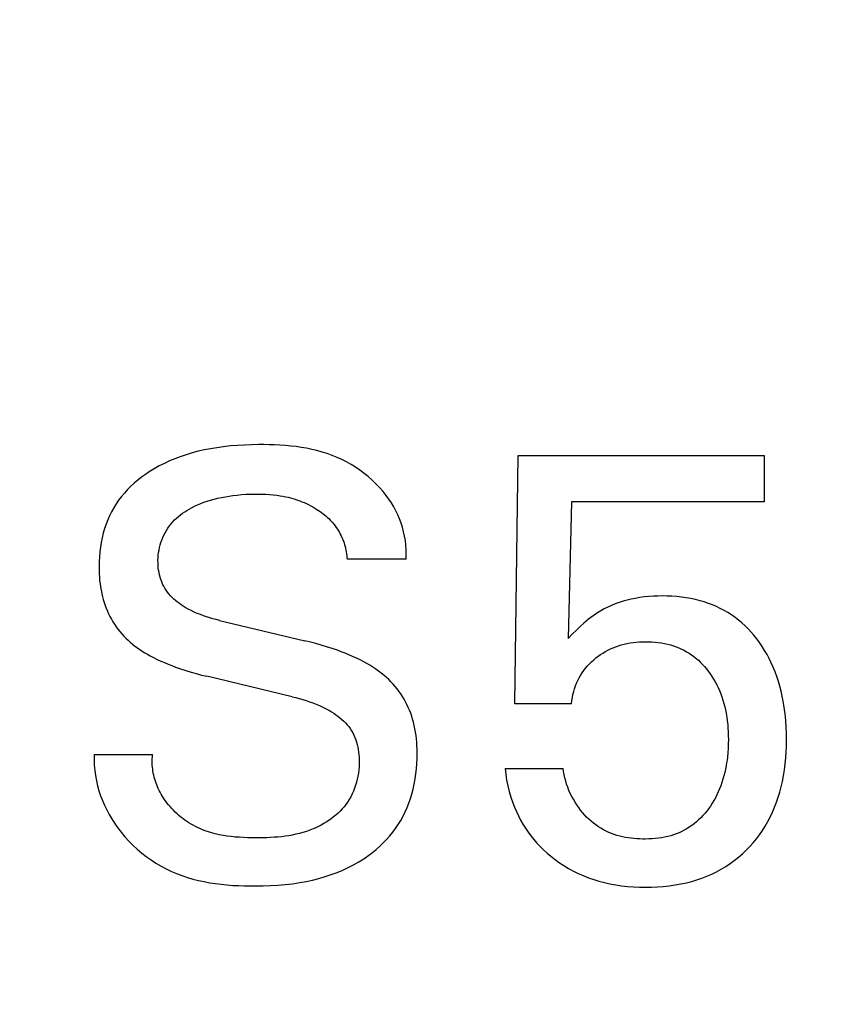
# Model space of a CAD drawing. Extents: x 0 to 841, y 0 to 594.
# Tile 50 of 65: x 304.48 to 307.51, y 520.68 to 524.39. Entities that reach past the tile are written whole.
import ezdxf
from ezdxf.enums import TextEntityAlignment as Align

# ---------------------------------------------------------------- set-up
doc = ezdxf.new("R2010")
doc.units = 0
doc.header["$LTSCALE"] = 46.255
doc.layers.add('10000_FRONT', color=7, linetype='CONTINUOUS')
doc.layers.add('10100_DIM_FRONT', color=7, linetype='CONTINUOUS')
doc.dimstyles.get("Standard").update_dxf_attribs({"dimtxt": 2.5, "dimasz": 2.5, "dimexe": 1.25, "dimexo": 0.625, "dimtad": 1, "dimcen": 2.5, "dimazin": 3, "dimtfac": 1, "dimtmove": 0, "dimatfit": 3})

# ---------------------------------------------------------------- blocks, each defined once
blk = doc.blocks.new('*D0')
at = {"layer": '10100_DIM_FRONT', "color": 7, "linetype": 'CONTINUOUS'}
for p, q in [((300.0881, 565.1891), (300.0881, 261.9906)), ((349.8381, 565.1891), (349.8381, 261.9906)), ((300.0881, 263.9906), (324.9631, 263.9906)), ((349.8381, 263.9906), (324.9631, 263.9906))]:
    blk.add_line(p, q, dxfattribs=at)
for points in [[(303.5881, 264.4906), (300.0881, 263.9906), (303.5881, 263.4906)], [(346.3381, 263.4906), (349.8381, 263.9906), (346.3381, 264.4906)]]:
    blk.add_solid(points, dxfattribs=at)
blk.add_text('49.8', height=3.5, dxfattribs=at).set_placement((323.5001, 264.8656), (333.7501, 264.8656), align=Align.FIT)

msp = doc.modelspace()

# ---------------------------------------------------------------- linework, layer by layer
at = {"layer": '10000_FRONT', "color": 7, "linetype": 'CONTINUOUS'}
for p, q in [((305.135, 522.7598), (305.1123, 522.753)), ((305.1578, 522.7658), (305.135, 522.7598)), ((305.1808, 522.7711), (305.1578, 522.7658)), ((305.2039, 522.7756), (305.1808, 522.7711)), ((305.2272, 522.7795), (305.2039, 522.7756)), ((305.2532, 522.7831), (305.2272, 522.7795)), ((305.2794, 522.7859), (305.2532, 522.7831)), ((305.3056, 522.788), (305.2794, 522.7859)), ((305.3319, 522.7895), (305.3056, 522.788)), ((305.3583, 522.7905), (305.3319, 522.7895)), ((305.3848, 522.7909), (305.3583, 522.7905)), ((305.405, 522.7909), (305.3848, 522.7909)), ((305.4252, 522.7906), (305.405, 522.7909)), ((305.4454, 522.7899), (305.4252, 522.7906)), ((305.4656, 522.789), (305.4454, 522.7899)), ((305.4858, 522.7876), (305.4656, 522.789)), ((305.506, 522.7857), (305.4858, 522.7876)), ((305.526, 522.7834), (305.506, 522.7857)), ((305.546, 522.7805), (305.526, 522.7834)), ((305.5658, 522.7771), (305.546, 522.7805)), ((305.5855, 522.7731), (305.5658, 522.7771)), ((305.605, 522.7685), (305.5855, 522.7731)), ((305.6243, 522.7632), (305.605, 522.7685)), ((305.6434, 522.7572), (305.6243, 522.7632)), ((305.0497, 522.7296), (305.03, 522.7205)), ((305.0697, 522.7379), (305.0497, 522.7296)), ((305.09, 522.7455), (305.0697, 522.7379)), ((305.1123, 522.753), (305.09, 522.7455)), ((305.6623, 522.7504), (305.6434, 522.7572)), ((305.6809, 522.7429), (305.6623, 522.7504)), ((305.6988, 522.7347), (305.6809, 522.7429)), ((305.7164, 522.7258), (305.6988, 522.7347)), ((305.7336, 522.7161), (305.7164, 522.7258)), ((306.3498, 521.8145), (306.3634, 522.75)), ((306.3634, 522.75), (307.2898, 522.75)), ((307.2898, 522.75), (307.2898, 522.5754)), ((304.9732, 522.6888), (304.9584, 522.679)), ((304.9917, 522.7002), (304.9732, 522.6888)), ((305.0106, 522.7107), (304.9917, 522.7002)), ((305.03, 522.7205), (305.0106, 522.7107)), ((305.7505, 522.7057), (305.7336, 522.7161)), ((305.7669, 522.6946), (305.7505, 522.7057)), ((305.7828, 522.6828), (305.7669, 522.6946)), ((304.9301, 522.6577), (304.9166, 522.6462)), ((304.9441, 522.6686), (304.9301, 522.6577)), ((304.9584, 522.679), (304.9441, 522.6686)), ((305.7982, 522.6704), (305.7828, 522.6828)), ((305.8131, 522.6573), (305.7982, 522.6704)), ((305.8273, 522.6435), (305.8131, 522.6573)), ((304.8911, 522.6217), (304.8792, 522.6086)), ((304.9036, 522.6342), (304.8911, 522.6217)), ((304.9166, 522.6462), (304.9036, 522.6342)), ((305.841, 522.6292), (305.8273, 522.6435)), ((305.8539, 522.6143), (305.841, 522.6292)), ((305.8661, 522.5988), (305.8539, 522.6143)), ((304.8578, 522.5813), (304.8482, 522.5673)), ((304.868, 522.5949), (304.8578, 522.5813)), ((304.8792, 522.6086), (304.868, 522.5949)), ((305.1672, 522.569), (305.1793, 522.5736)), ((305.1793, 522.5736), (305.1915, 522.5779)), ((305.1915, 522.5779), (305.2039, 522.5817)), ((305.2039, 522.5817), (305.2177, 522.5856)), ((305.2177, 522.5856), (305.2316, 522.589)), ((305.2316, 522.589), (305.2456, 522.5921)), ((305.2456, 522.5921), (305.2598, 522.5948)), ((305.2598, 522.5948), (305.2739, 522.5971)), ((305.2739, 522.5971), (305.2882, 522.5991)), ((305.2882, 522.5991), (305.3042, 522.601)), ((305.3042, 522.601), (305.3203, 522.6025)), ((305.3203, 522.6025), (305.3364, 522.6037)), ((305.3364, 522.6037), (305.3525, 522.6044)), ((305.3525, 522.6044), (305.3686, 522.6048)), ((305.3686, 522.6048), (305.3848, 522.6049)), ((305.3848, 522.6049), (305.3985, 522.6046)), ((305.3985, 522.6046), (305.4122, 522.6041)), ((305.4122, 522.6041), (305.4259, 522.6033)), ((305.4259, 522.6033), (305.4395, 522.6021)), ((305.4395, 522.6021), (305.4531, 522.6005)), ((305.4531, 522.6005), (305.4667, 522.5985)), ((305.4667, 522.5985), (305.4767, 522.5967)), ((305.4767, 522.5967), (305.4866, 522.5947)), ((305.4866, 522.5947), (305.4965, 522.5925)), ((305.4965, 522.5925), (305.5053, 522.5902)), ((305.5053, 522.5902), (305.5141, 522.5878)), ((305.5141, 522.5878), (305.5228, 522.5851)), ((305.5228, 522.5851), (305.5314, 522.5823)), ((305.5314, 522.5823), (305.54, 522.5792)), ((305.54, 522.5792), (305.5484, 522.5759)), ((305.5484, 522.5759), (305.5568, 522.5724)), ((305.5568, 522.5724), (305.5651, 522.5688)), ((305.8759, 522.5852), (305.8661, 522.5988)), ((305.8852, 522.5711), (305.8759, 522.5852)), ((306.5641, 522.5754), (306.5516, 522.0606)), ((307.2898, 522.5754), (306.5641, 522.5754)), ((304.8311, 522.5379), (304.8235, 522.5226)), ((304.8393, 522.5528), (304.8311, 522.5379)), ((304.8482, 522.5673), (304.8393, 522.5528)), ((305.0986, 522.5324), (305.1067, 522.5379)), ((305.1067, 522.5379), (305.1149, 522.5431)), ((305.1149, 522.5431), (305.1234, 522.548)), ((305.1234, 522.548), (305.1319, 522.5527)), ((305.1319, 522.5527), (305.1435, 522.5586)), ((305.1435, 522.5586), (305.1553, 522.564)), ((305.1553, 522.564), (305.1672, 522.569)), ((305.5651, 522.5688), (305.5732, 522.5648)), ((305.5732, 522.5648), (305.5813, 522.5607)), ((305.5813, 522.5607), (305.5892, 522.5564)), ((305.5892, 522.5564), (305.5971, 522.5518)), ((305.5971, 522.5518), (305.6048, 522.5471)), ((305.6048, 522.5471), (305.6107, 522.5432)), ((305.6107, 522.5432), (305.6166, 522.5391)), ((305.6166, 522.5391), (305.6224, 522.535)), ((305.8939, 522.5566), (305.8852, 522.5711)), ((305.9019, 522.5418), (305.8939, 522.5566)), ((305.9092, 522.5267), (305.9019, 522.5418)), ((304.8166, 522.507), (304.8104, 522.4912)), ((304.8235, 522.5226), (304.8166, 522.507)), ((305.0553, 522.4928), (305.062, 522.5004)), ((305.062, 522.5004), (305.0687, 522.5075)), ((305.0687, 522.5075), (305.0758, 522.5142)), ((305.0758, 522.5142), (305.0831, 522.5205)), ((305.0831, 522.5205), (305.0907, 522.5266)), ((305.0907, 522.5266), (305.0986, 522.5324)), ((305.6224, 522.535), (305.6281, 522.5306)), ((305.6281, 522.5306), (305.6337, 522.5262)), ((305.6337, 522.5262), (305.6391, 522.5216)), ((305.6391, 522.5216), (305.6445, 522.5169)), ((305.6445, 522.5169), (305.6496, 522.512)), ((305.6496, 522.512), (305.6547, 522.5069)), ((305.6547, 522.5069), (305.6595, 522.5018)), ((305.6595, 522.5018), (305.6642, 522.4964)), ((305.9159, 522.5112), (305.9092, 522.5267)), ((305.9218, 522.4954), (305.9159, 522.5112)), ((304.8048, 522.4751), (304.7997, 522.4578)), ((304.8104, 522.4912), (304.8048, 522.4751)), ((305.0327, 522.4591), (305.0377, 522.4679)), ((305.0377, 522.4679), (305.0432, 522.4765)), ((305.0432, 522.4765), (305.0491, 522.4848)), ((305.0491, 522.4848), (305.0553, 522.4928)), ((305.6642, 522.4964), (305.6689, 522.4908)), ((305.6689, 522.4908), (305.6734, 522.4849)), ((305.6734, 522.4849), (305.6777, 522.479)), ((305.6777, 522.479), (305.6818, 522.4729)), ((305.6818, 522.4729), (305.6857, 522.4666)), ((305.6857, 522.4666), (305.6894, 522.4602)), ((305.927, 522.4793), (305.9218, 522.4954)), ((305.9314, 522.4629), (305.927, 522.4793)), ((305.9351, 522.4462), (305.9314, 522.4629)), ((304.7954, 522.4402), (304.7918, 522.4225)), ((304.7997, 522.4578), (304.7954, 522.4402)), ((305.0168, 522.4221), (305.02, 522.4313)), ((305.02, 522.4313), (305.0238, 522.4407)), ((305.0238, 522.4407), (305.028, 522.45)), ((305.028, 522.45), (305.0327, 522.4591)), ((305.6894, 522.4602), (305.6929, 522.4538)), ((305.6929, 522.4538), (305.6961, 522.4472)), ((305.6961, 522.4472), (305.6992, 522.4405)), ((305.6992, 522.4405), (305.702, 522.4337)), ((305.702, 522.4337), (305.7045, 522.4271)), ((305.7045, 522.4271), (305.7069, 522.4205)), ((305.9379, 522.4292), (305.9351, 522.4462)), ((305.9399, 522.4119), (305.9379, 522.4292)), ((304.7889, 522.4046), (304.7866, 522.3867)), ((304.7918, 522.4225), (304.7889, 522.4046)), ((305.0082, 522.3842), (305.0098, 522.3938)), ((305.0098, 522.3938), (305.0117, 522.4034)), ((305.0117, 522.4034), (305.0141, 522.4128)), ((305.0141, 522.4128), (305.0168, 522.4221)), ((305.7069, 522.4205), (305.709, 522.4138)), ((305.709, 522.4138), (305.7109, 522.4071)), ((305.7109, 522.4071), (305.7125, 522.4003)), ((305.7125, 522.4003), (305.714, 522.3935)), ((305.714, 522.3935), (305.7153, 522.3866)), ((305.9409, 522.3945), (305.9399, 522.4119)), ((305.9411, 522.3768), (305.9409, 522.3945)), ((304.7841, 522.3505), (304.7839, 522.3399)), ((304.7851, 522.3686), (304.7841, 522.3505)), ((304.7866, 522.3867), (304.7851, 522.3686)), ((305.006, 522.355), (305.0063, 522.3648)), ((305.0061, 522.3452), (305.006, 522.355)), ((305.0063, 522.3648), (305.0071, 522.3746)), ((305.0071, 522.3746), (305.0082, 522.3842)), ((305.7153, 522.3866), (305.7163, 522.3797)), ((305.7163, 522.3797), (305.7172, 522.3728)), ((305.7172, 522.3728), (305.7178, 522.3658)), ((305.7178, 522.3658), (305.7182, 522.3588)), ((305.9404, 522.3588), (305.7182, 522.3588)), ((305.9404, 522.3588), (305.9411, 522.3768)), ((304.7839, 522.3399), (304.7838, 522.3293)), ((304.7838, 522.3293), (304.784, 522.3168)), ((304.784, 522.3168), (304.7844, 522.3043)), ((305.0065, 522.3361), (305.0061, 522.3452)), ((305.0072, 522.327), (305.0065, 522.3361)), ((305.0084, 522.3179), (305.0072, 522.327)), ((305.0099, 522.3088), (305.0084, 522.3179)), ((304.7844, 522.3043), (304.7852, 522.2917)), ((304.7852, 522.2917), (304.7862, 522.2793)), ((304.7862, 522.2793), (304.7876, 522.2668)), ((305.0118, 522.2999), (305.0099, 522.3088)), ((305.0141, 522.2911), (305.0118, 522.2999)), ((305.0168, 522.2824), (305.0141, 522.2911)), ((305.0199, 522.2739), (305.0168, 522.2824)), ((304.7876, 522.2668), (304.7894, 522.2545)), ((304.7894, 522.2545), (304.7915, 522.2421)), ((304.7915, 522.2421), (304.794, 522.2299)), ((305.0234, 522.2655), (305.0199, 522.2739)), ((305.0274, 522.2574), (305.0234, 522.2655)), ((305.0318, 522.2496), (305.0274, 522.2574)), ((305.0365, 522.2422), (305.0318, 522.2496)), ((305.0416, 522.235), (305.0365, 522.2422)), ((304.794, 522.2299), (304.7969, 522.2177)), ((304.7969, 522.2177), (304.7999, 522.2067)), ((304.7999, 522.2067), (304.8032, 522.1958)), ((305.0471, 522.2282), (305.0416, 522.235)), ((305.0529, 522.2215), (305.0471, 522.2282)), ((305.0591, 522.2152), (305.0529, 522.2215)), ((305.0656, 522.209), (305.0591, 522.2152)), ((305.0723, 522.2032), (305.0656, 522.209)), ((305.0792, 522.1975), (305.0723, 522.2032)), ((306.7734, 522.2048), (306.7583, 522.2006)), ((306.7886, 522.2084), (306.7734, 522.2048)), ((306.804, 522.2115), (306.7886, 522.2084)), ((306.8209, 522.2144), (306.804, 522.2115)), ((306.8379, 522.2167), (306.8209, 522.2144)), ((306.855, 522.2184), (306.8379, 522.2167)), ((306.8722, 522.2196), (306.855, 522.2184)), ((306.8893, 522.2203), (306.8722, 522.2196)), ((306.9065, 522.2205), (306.8893, 522.2203)), ((306.9245, 522.2202), (306.9065, 522.2205)), ((306.9424, 522.2195), (306.9245, 522.2202)), ((306.9602, 522.2182), (306.9424, 522.2195)), ((306.9781, 522.2163), (306.9602, 522.2182)), ((306.9958, 522.2139), (306.9781, 522.2163)), ((307.0134, 522.2108), (306.9958, 522.2139)), ((307.0309, 522.207), (307.0134, 522.2108)), ((307.0483, 522.2026), (307.0309, 522.207)), ((307.0639, 522.198), (307.0483, 522.2026)), ((304.8032, 522.1958), (304.8069, 522.185)), ((304.8069, 522.185), (304.8109, 522.1743)), ((304.8109, 522.1743), (304.8153, 522.1638)), ((305.0864, 522.1921), (305.0792, 522.1975)), ((305.0937, 522.187), (305.0864, 522.1921)), ((305.1012, 522.1821), (305.0937, 522.187)), ((305.1089, 522.1774), (305.1012, 522.1821)), ((305.1199, 522.1712), (305.1089, 522.1774)), ((305.131, 522.1653), (305.1199, 522.1712)), ((305.1424, 522.16), (305.131, 522.1653)), ((306.674, 522.1647), (306.6612, 522.1569)), ((306.6871, 522.1719), (306.674, 522.1647)), ((306.7004, 522.1786), (306.6871, 522.1719)), ((306.714, 522.1847), (306.7004, 522.1786)), ((306.7286, 522.1906), (306.714, 522.1847)), ((306.7433, 522.1959), (306.7286, 522.1906)), ((306.7583, 522.2006), (306.7433, 522.1959)), ((307.0794, 522.1927), (307.0639, 522.198)), ((307.0946, 522.1869), (307.0794, 522.1927)), ((307.1096, 522.1805), (307.0946, 522.1869)), ((307.1243, 522.1735), (307.1096, 522.1805)), ((307.1388, 522.1659), (307.1243, 522.1735)), ((307.1529, 522.1577), (307.1388, 522.1659)), ((304.8153, 522.1638), (304.82, 522.1534)), ((304.82, 522.1534), (304.825, 522.1431)), ((304.825, 522.1431), (304.8305, 522.1331)), ((304.8305, 522.1331), (304.8362, 522.1232)), ((305.1539, 522.1549), (305.1424, 522.16)), ((305.1655, 522.1503), (305.1539, 522.1549)), ((305.1773, 522.146), (305.1655, 522.1503)), ((305.1892, 522.142), (305.1773, 522.146)), ((305.2011, 522.1383), (305.1892, 522.142)), ((305.2131, 522.1349), (305.2011, 522.1383)), ((305.2252, 522.1316), (305.2131, 522.1349)), ((305.2374, 522.1286), (305.2252, 522.1316)), ((305.2374, 522.1286), (305.5594, 522.0515)), ((306.6278, 522.1331), (306.6191, 522.1259)), ((306.6367, 522.14), (306.6278, 522.1331)), ((306.6488, 522.1487), (306.6367, 522.14)), ((306.6612, 522.1569), (306.6488, 522.1487)), ((307.1666, 522.1489), (307.1529, 522.1577)), ((307.18, 522.1395), (307.1666, 522.1489)), ((307.1929, 522.1295), (307.18, 522.1395)), ((307.2055, 522.119), (307.1929, 522.1295)), ((304.8362, 522.1232), (304.8423, 522.1137)), ((304.8423, 522.1137), (304.8486, 522.1043)), ((304.8486, 522.1043), (304.8553, 522.0952)), ((304.8553, 522.0952), (304.8624, 522.0863)), ((306.5822, 522.0921), (306.5668, 522.0765)), ((306.5962, 522.1055), (306.5822, 522.0921)), ((306.6106, 522.1186), (306.5962, 522.1055)), ((306.6191, 522.1259), (306.6106, 522.1186)), ((307.2176, 522.108), (307.2055, 522.119)), ((307.2293, 522.0965), (307.2176, 522.108)), ((307.2405, 522.0846), (307.2293, 522.0965)), ((304.8624, 522.0863), (304.8697, 522.0777)), ((304.8697, 522.0777), (304.8773, 522.0693)), ((304.8773, 522.0693), (304.8852, 522.0612)), ((304.8852, 522.0612), (304.8933, 522.0534)), ((304.8933, 522.0534), (304.9017, 522.0459)), ((306.5668, 522.0765), (306.5516, 522.0606)), ((307.2512, 522.0722), (307.2405, 522.0846)), ((307.2615, 522.0595), (307.2512, 522.0722)), ((307.2721, 522.0452), (307.2615, 522.0595)), ((304.9017, 522.0459), (304.9104, 522.0386)), ((304.9104, 522.0386), (304.9192, 522.0317)), ((304.9192, 522.0317), (304.9283, 522.025)), ((304.9283, 522.025), (304.9375, 522.0186)), ((304.9375, 522.0186), (304.9469, 522.0125)), ((305.58, 522.0464), (305.5594, 522.0515)), ((305.6006, 522.0411), (305.58, 522.0464)), ((305.6211, 522.0353), (305.6006, 522.0411)), ((305.6414, 522.0293), (305.6211, 522.0353)), ((305.6617, 522.0228), (305.6414, 522.0293)), ((305.6818, 522.0159), (305.6617, 522.0228)), ((305.6963, 522.0105), (305.6818, 522.0159)), ((306.6914, 522.011), (306.7009, 522.0162)), ((306.7009, 522.0162), (306.7105, 522.0209)), ((306.7105, 522.0209), (306.7205, 522.0253)), ((306.7205, 522.0253), (306.7307, 522.0293)), ((306.7307, 522.0293), (306.7411, 522.0329)), ((306.7411, 522.0329), (306.7516, 522.0361)), ((306.7516, 522.0361), (306.7622, 522.0389)), ((306.7622, 522.0389), (306.7729, 522.0413)), ((306.7729, 522.0413), (306.7844, 522.0435)), ((306.7844, 522.0435), (306.7961, 522.0452)), ((306.7961, 522.0452), (306.8078, 522.0465)), ((306.8078, 522.0465), (306.8195, 522.0474)), ((306.8195, 522.0474), (306.8313, 522.0479)), ((306.8313, 522.0479), (306.843, 522.0481)), ((306.843, 522.0481), (306.855, 522.048)), ((306.855, 522.048), (306.8669, 522.0475)), ((306.8669, 522.0475), (306.8788, 522.0466)), ((306.8788, 522.0466), (306.8906, 522.0453)), ((306.8906, 522.0453), (306.9024, 522.0436)), ((306.9024, 522.0436), (306.9141, 522.0414)), ((306.9141, 522.0414), (306.9258, 522.0388)), ((306.9258, 522.0388), (306.9373, 522.0358)), ((306.9373, 522.0358), (306.9477, 522.0326)), ((306.9477, 522.0326), (306.958, 522.0289)), ((306.958, 522.0289), (306.9682, 522.0249)), ((306.9682, 522.0249), (306.9782, 522.0205)), ((306.9782, 522.0205), (306.9879, 522.0157)), ((306.9879, 522.0157), (306.9975, 522.0104)), ((307.2821, 522.0305), (307.2721, 522.0452)), ((307.2916, 522.0154), (307.2821, 522.0305)), ((304.9469, 522.0125), (304.9565, 522.0065)), ((304.9565, 522.0065), (304.9662, 522.0008)), ((304.9662, 522.0008), (304.9761, 521.9953)), ((304.9761, 521.9953), (304.9894, 521.9883)), ((304.9894, 521.9883), (305.0028, 521.9816)), ((305.0028, 521.9816), (305.0164, 521.9752)), ((305.7108, 522.005), (305.6963, 522.0105)), ((305.7252, 521.9991), (305.7108, 522.005)), ((305.7394, 521.9929), (305.7252, 521.9991)), ((305.7535, 521.9864), (305.7394, 521.9929)), ((305.7674, 521.9796), (305.7535, 521.9864)), ((305.7812, 521.9724), (305.7674, 521.9796)), ((306.6392, 521.9724), (306.6474, 521.9798)), ((306.6474, 521.9798), (306.6559, 521.9869)), ((306.6559, 521.9869), (306.6645, 521.9934)), ((306.6645, 521.9934), (306.6732, 521.9997)), ((306.6732, 521.9997), (306.6822, 522.0055)), ((306.6822, 522.0055), (306.6914, 522.011)), ((306.9975, 522.0104), (307.0068, 522.0048)), ((307.0068, 522.0048), (307.0159, 521.9987)), ((307.0159, 521.9987), (307.0248, 521.9922)), ((307.0248, 521.9922), (307.0334, 521.9853)), ((307.0334, 521.9853), (307.0418, 521.978)), ((307.3005, 522), (307.2916, 522.0154)), ((307.3088, 521.9843), (307.3005, 522)), ((307.3166, 521.9683), (307.3088, 521.9843)), ((305.0164, 521.9752), (305.0302, 521.9692)), ((305.0302, 521.9692), (305.044, 521.9634)), ((305.044, 521.9634), (305.058, 521.9579)), ((305.058, 521.9579), (305.0721, 521.9526)), ((305.0721, 521.9526), (305.0914, 521.9458)), ((305.0914, 521.9458), (305.1108, 521.9395)), ((305.7927, 521.966), (305.7812, 521.9724)), ((305.804, 521.9593), (305.7927, 521.966)), ((305.8152, 521.9523), (305.804, 521.9593)), ((305.8262, 521.9451), (305.8152, 521.9523)), ((305.8369, 521.9374), (305.8262, 521.9451)), ((306.61, 521.9395), (306.6167, 521.9482)), ((306.6167, 521.9482), (306.6238, 521.9566)), ((306.6238, 521.9566), (306.6314, 521.9647)), ((306.6314, 521.9647), (306.6392, 521.9724)), ((307.0418, 521.978), (307.0498, 521.9704)), ((307.0498, 521.9704), (307.0575, 521.9624)), ((307.0575, 521.9624), (307.0649, 521.9542)), ((307.0649, 521.9542), (307.0721, 521.9457)), ((307.0721, 521.9457), (307.0789, 521.937)), ((307.3238, 521.952), (307.3166, 521.9683)), ((307.3309, 521.9344), (307.3238, 521.952)), ((305.1108, 521.9395), (305.1304, 521.9335)), ((305.1304, 521.9335), (305.1501, 521.9279)), ((305.1501, 521.9279), (305.1699, 521.9226)), ((305.1699, 521.9226), (305.1897, 521.9177)), ((305.5118, 521.8406), (305.1897, 521.9177)), ((305.8474, 521.9295), (305.8369, 521.9374)), ((305.8576, 521.9211), (305.8474, 521.9295)), ((305.8665, 521.9134), (305.8576, 521.9211)), ((305.8751, 521.9054), (305.8665, 521.9134)), ((305.8834, 521.8971), (305.8751, 521.9054)), ((306.5878, 521.9022), (306.5927, 521.9119)), ((306.5927, 521.9119), (306.598, 521.9214)), ((306.598, 521.9214), (306.6038, 521.9306)), ((306.6038, 521.9306), (306.61, 521.9395)), ((307.0789, 521.937), (307.086, 521.9272)), ((307.086, 521.9272), (307.0928, 521.9172)), ((307.0928, 521.9172), (307.0992, 521.907)), ((307.0992, 521.907), (307.1052, 521.8965)), ((307.3374, 521.9165), (307.3309, 521.9344)), ((307.3433, 521.8984), (307.3374, 521.9165)), ((305.8914, 521.8886), (305.8834, 521.8971)), ((305.8992, 521.8798), (305.8914, 521.8886)), ((305.9066, 521.8707), (305.8992, 521.8798)), ((305.9137, 521.8614), (305.9066, 521.8707)), ((306.5723, 521.86), (306.5756, 521.8711)), ((306.5756, 521.8711), (306.5793, 521.8821)), ((306.5793, 521.8821), (306.5833, 521.8922)), ((306.5833, 521.8922), (306.5878, 521.9022)), ((307.1052, 521.8965), (307.1109, 521.8859)), ((307.1109, 521.8859), (307.1162, 521.8751)), ((307.1162, 521.8751), (307.1211, 521.8641)), ((307.3486, 521.8802), (307.3433, 521.8984)), ((307.3534, 521.8618), (307.3486, 521.8802)), ((305.5118, 521.8406), (305.525, 521.8374)), ((305.525, 521.8374), (305.5381, 521.8339)), ((305.5381, 521.8339), (305.5511, 521.8302)), ((305.5511, 521.8302), (305.5641, 521.8262)), ((305.9205, 521.8518), (305.9137, 521.8614)), ((305.9269, 521.842), (305.9205, 521.8518)), ((305.933, 521.832), (305.9269, 521.842)), ((305.9387, 521.8217), (305.933, 521.832)), ((306.5654, 521.826), (306.5672, 521.8374)), ((306.5672, 521.8374), (306.5695, 521.8487)), ((306.5695, 521.8487), (306.5723, 521.86)), ((307.1211, 521.8641), (307.1259, 521.8522)), ((307.1259, 521.8522), (307.1303, 521.8402)), ((307.1303, 521.8402), (307.1343, 521.828)), ((307.3576, 521.8433), (307.3534, 521.8618)), ((307.3613, 521.8246), (307.3576, 521.8433)), ((305.5641, 521.8262), (305.577, 521.822)), ((305.577, 521.822), (305.5898, 521.8174)), ((305.5898, 521.8174), (305.6024, 521.8124)), ((305.6024, 521.8124), (305.615, 521.8071)), ((305.615, 521.8071), (305.6274, 521.8014)), ((305.6274, 521.8014), (305.6396, 521.7952)), ((305.6396, 521.7952), (305.6516, 521.7886)), ((305.9441, 521.8112), (305.9387, 521.8217)), ((305.9491, 521.8006), (305.9441, 521.8112)), ((305.9537, 521.7898), (305.9491, 521.8006)), ((306.5641, 521.8145), (306.3498, 521.8145)), ((306.5641, 521.8145), (306.5654, 521.826)), ((307.1343, 521.828), (307.1379, 521.8157)), ((307.1379, 521.8157), (307.1411, 521.8033)), ((307.1411, 521.8033), (307.144, 521.7908)), ((307.364, 521.8084), (307.3613, 521.8246)), ((307.3664, 521.7921), (307.364, 521.8084)), ((305.6516, 521.7886), (305.6599, 521.7837)), ((305.6599, 521.7837), (305.6681, 521.7785)), ((305.6681, 521.7785), (305.6761, 521.7731)), ((305.6761, 521.7731), (305.6839, 521.7675)), ((305.6839, 521.7675), (305.6914, 521.7616)), ((305.6914, 521.7616), (305.6988, 521.7554)), ((305.958, 521.7788), (305.9537, 521.7898)), ((305.9618, 521.7677), (305.958, 521.7788)), ((305.9654, 521.7565), (305.9618, 521.7677)), ((305.9685, 521.7452), (305.9654, 521.7565)), ((307.144, 521.7908), (307.1464, 521.7782)), ((307.1464, 521.7782), (307.1488, 521.7643)), ((307.1488, 521.7643), (307.1507, 521.7502)), ((307.3685, 521.7758), (307.3664, 521.7921)), ((307.3709, 521.7513), (307.3685, 521.7758)), ((305.6988, 521.7554), (305.7058, 521.7489)), ((305.7058, 521.7489), (305.7125, 521.7422)), ((305.7125, 521.7422), (305.7189, 521.7352)), ((305.7189, 521.7352), (305.7249, 521.728)), ((305.7249, 521.728), (305.7304, 521.7204)), ((305.7304, 521.7204), (305.7356, 521.7126)), ((305.9716, 521.7328), (305.9685, 521.7452)), ((305.9742, 521.7202), (305.9716, 521.7328)), ((305.9764, 521.7076), (305.9742, 521.7202)), ((307.1507, 521.7502), (307.1523, 521.7362)), ((307.1523, 521.7362), (307.1534, 521.7221)), ((307.1534, 521.7221), (307.1542, 521.7079)), ((307.3725, 521.7267), (307.3709, 521.7513)), ((307.3735, 521.702), (307.3725, 521.7267)), ((305.7356, 521.7126), (305.7402, 521.7045)), ((305.7402, 521.7045), (305.7444, 521.6961)), ((305.7444, 521.6961), (305.7481, 521.6875)), ((305.7481, 521.6875), (305.7514, 521.6786)), ((305.9782, 521.6949), (305.9764, 521.7076)), ((305.9797, 521.6822), (305.9782, 521.6949)), ((305.9808, 521.6694), (305.9797, 521.6822)), ((307.1542, 521.7079), (307.1547, 521.6938)), ((307.1547, 521.6938), (307.1549, 521.6796)), ((307.3737, 521.6773), (307.3735, 521.702)), ((305.7514, 521.6786), (305.7542, 521.6696)), ((305.7542, 521.6696), (305.7567, 521.6604)), ((305.7567, 521.6604), (305.7588, 521.651)), ((305.7588, 521.651), (305.7605, 521.6416)), ((305.9816, 521.6565), (305.9808, 521.6694)), ((305.9821, 521.6437), (305.9816, 521.6565)), ((307.154, 521.6463), (307.1529, 521.6296)), ((307.1547, 521.6629), (307.154, 521.6463)), ((307.1549, 521.6796), (307.1547, 521.6629)), ((307.3725, 521.6323), (307.3734, 521.6548)), ((307.3734, 521.6548), (307.3737, 521.6773)), ((304.7657, 521.6229), (304.7654, 521.6028)), ((304.7657, 521.6229), (304.9856, 521.6229)), ((304.9844, 521.6068), (304.9849, 521.6148)), ((304.9849, 521.6148), (304.9856, 521.6229)), ((305.7605, 521.6416), (305.7618, 521.632)), ((305.7618, 521.632), (305.7628, 521.6224)), ((305.7628, 521.6224), (305.7635, 521.6127)), ((305.7635, 521.6127), (305.764, 521.6007)), ((305.9813, 521.5887), (305.9822, 521.6081)), ((305.9824, 521.6308), (305.9821, 521.6437)), ((305.9822, 521.6081), (305.9824, 521.6195)), ((305.9824, 521.6195), (305.9824, 521.6308)), ((307.1513, 521.613), (307.15, 521.602)), ((307.1529, 521.6296), (307.1513, 521.613)), ((307.369, 521.5875), (307.3711, 521.6099)), ((307.3711, 521.6099), (307.3725, 521.6323)), ((304.7654, 521.6028), (304.7661, 521.5828)), ((304.7661, 521.5828), (304.7678, 521.563)), ((304.9842, 521.5989), (304.9844, 521.6068)), ((304.9843, 521.591), (304.9842, 521.5989)), ((304.9846, 521.5831), (304.9843, 521.591)), ((304.9852, 521.5753), (304.9846, 521.5831)), ((304.986, 521.5676), (304.9852, 521.5753)), ((305.7635, 521.5768), (305.7625, 521.5649)), ((305.7639, 521.5888), (305.7635, 521.5768)), ((305.764, 521.6007), (305.7639, 521.5888)), ((305.9798, 521.5693), (305.9813, 521.5887)), ((306.3135, 521.5707), (306.3161, 521.5487)), ((306.3135, 521.5707), (306.5323, 521.5707)), ((306.534, 521.5587), (306.5323, 521.5707)), ((307.1466, 521.5801), (307.1441, 521.5673)), ((307.1484, 521.591), (307.1466, 521.5801)), ((307.15, 521.602), (307.1484, 521.591)), ((307.3662, 521.5651), (307.369, 521.5875)), ((304.7678, 521.563), (304.7705, 521.5435)), ((304.7705, 521.5435), (304.774, 521.5241)), ((304.9871, 521.5599), (304.986, 521.5676)), ((304.9884, 521.5524), (304.9871, 521.5599)), ((304.99, 521.5448), (304.9884, 521.5524)), ((304.9918, 521.5374), (304.99, 521.5448)), ((304.9938, 521.53), (304.9918, 521.5374)), ((305.7592, 521.5414), (305.7568, 521.5298)), ((305.7611, 521.5531), (305.7592, 521.5414)), ((305.7625, 521.5649), (305.7611, 521.5531)), ((305.9749, 521.5307), (305.9777, 521.5499)), ((305.9777, 521.5499), (305.9798, 521.5693)), ((306.3161, 521.5487), (306.3196, 521.5268)), ((306.5361, 521.5467), (306.534, 521.5587)), ((306.5388, 521.5348), (306.5361, 521.5467)), ((306.5419, 521.5229), (306.5388, 521.5348)), ((307.1381, 521.5421), (307.1346, 521.5297)), ((307.1413, 521.5547), (307.1381, 521.5421)), ((307.1441, 521.5673), (307.1413, 521.5547)), ((307.3584, 521.5208), (307.3626, 521.5429)), ((307.3626, 521.5429), (307.3662, 521.5651)), ((304.774, 521.5241), (304.7784, 521.5051)), ((304.7784, 521.5051), (304.7837, 521.4862)), ((304.996, 521.5227), (304.9938, 521.53)), ((304.9985, 521.5155), (304.996, 521.5227)), ((305.0011, 521.5084), (304.9985, 521.5155)), ((305.004, 521.5013), (305.0011, 521.5084)), ((305.0071, 521.4944), (305.004, 521.5013)), ((305.7506, 521.5069), (305.7468, 521.4958)), ((305.754, 521.5183), (305.7506, 521.5069)), ((305.7568, 521.5298), (305.754, 521.5183)), ((305.9671, 521.4926), (305.9713, 521.5116)), ((305.9713, 521.5116), (305.9749, 521.5307)), ((306.3196, 521.5268), (306.324, 521.5049)), ((306.324, 521.5049), (306.3293, 521.4833)), ((306.5456, 521.5111), (306.5419, 521.5229)), ((306.5497, 521.4994), (306.5456, 521.5111)), ((306.5543, 521.4879), (306.5497, 521.4994)), ((307.1263, 521.5052), (307.1216, 521.4931)), ((307.1307, 521.5174), (307.1263, 521.5052)), ((307.1346, 521.5297), (307.1307, 521.5174)), ((307.3486, 521.4815), (307.3538, 521.5011)), ((307.3538, 521.5011), (307.3584, 521.5208)), ((304.7837, 521.4862), (304.7898, 521.4677)), ((304.7898, 521.4677), (304.7967, 521.4495)), ((305.0104, 521.4875), (305.0071, 521.4944)), ((305.0138, 521.4807), (305.0104, 521.4875)), ((305.0175, 521.474), (305.0138, 521.4807)), ((305.0213, 521.4675), (305.0175, 521.474)), ((305.0253, 521.461), (305.0213, 521.4675)), ((305.0295, 521.4546), (305.0253, 521.461)), ((305.7324, 521.4638), (305.7266, 521.4537)), ((305.7377, 521.4742), (305.7324, 521.4638)), ((305.7425, 521.4849), (305.7377, 521.4742)), ((305.7468, 521.4958), (305.7425, 521.4849)), ((305.9568, 521.4567), (305.9621, 521.4738)), ((305.9621, 521.4738), (305.9671, 521.4926)), ((306.3293, 521.4833), (306.3356, 521.4619)), ((306.3356, 521.4619), (306.3427, 521.4407)), ((306.5593, 521.4765), (306.5543, 521.4879)), ((306.5648, 521.4653), (306.5593, 521.4765)), ((306.5708, 521.4543), (306.5648, 521.4653)), ((307.106, 521.4601), (307.1001, 521.4494)), ((307.1116, 521.4709), (307.106, 521.4601)), ((307.1168, 521.4819), (307.1116, 521.4709)), ((307.1216, 521.4931), (307.1168, 521.4819)), ((307.3362, 521.4429), (307.3428, 521.4621)), ((307.3428, 521.4621), (307.3486, 521.4815)), ((304.7967, 521.4495), (304.8043, 521.4316)), ((304.8043, 521.4316), (304.8128, 521.414)), ((305.0339, 521.4484), (305.0295, 521.4546)), ((305.0395, 521.4409), (305.0339, 521.4484)), ((305.0453, 521.4335), (305.0395, 521.4409)), ((305.0513, 521.4264), (305.0453, 521.4335)), ((305.0576, 521.4194), (305.0513, 521.4264)), ((305.7071, 521.4262), (305.6999, 521.4179)), ((305.7139, 521.4349), (305.7071, 521.4262)), ((305.7203, 521.4439), (305.7139, 521.4349)), ((305.7266, 521.4537), (305.7203, 521.4439)), ((305.937, 521.4066), (305.9443, 521.4231)), ((305.9443, 521.4231), (305.9509, 521.4398)), ((305.9509, 521.4398), (305.9568, 521.4567)), ((306.3427, 521.4407), (306.3491, 521.424)), ((306.3491, 521.424), (306.3561, 521.4076)), ((306.5771, 521.4435), (306.5708, 521.4543)), ((306.5839, 521.4329), (306.5771, 521.4435)), ((306.5911, 521.4227), (306.5839, 521.4329)), ((306.5981, 521.4134), (306.5911, 521.4227)), ((307.0871, 521.4288), (307.08, 521.4188)), ((307.0938, 521.439), (307.0871, 521.4288)), ((307.1001, 521.4494), (307.0938, 521.439)), ((307.321, 521.4053), (307.3289, 521.424)), ((307.3289, 521.424), (307.3362, 521.4429)), ((304.8128, 521.414), (304.8219, 521.3968)), ((304.8219, 521.3968), (304.8318, 521.38)), ((305.0641, 521.4126), (305.0576, 521.4194)), ((305.0708, 521.406), (305.0641, 521.4126)), ((305.0776, 521.3996), (305.0708, 521.406)), ((305.0847, 521.3934), (305.0776, 521.3996)), ((305.0919, 521.3874), (305.0847, 521.3934)), ((305.0993, 521.3816), (305.0919, 521.3874)), ((305.6675, 521.3876), (305.6586, 521.3808)), ((305.676, 521.3947), (305.6675, 521.3876)), ((305.6843, 521.4021), (305.676, 521.3947)), ((305.6923, 521.4098), (305.6843, 521.4021)), ((305.6999, 521.4179), (305.6923, 521.4098)), ((305.9205, 521.3748), (305.9291, 521.3905)), ((305.9291, 521.3905), (305.937, 521.4066)), ((306.3561, 521.4076), (306.3637, 521.3915)), ((306.3637, 521.3915), (306.3719, 521.3757)), ((306.6054, 521.4045), (306.5981, 521.4134)), ((306.613, 521.3958), (306.6054, 521.4045)), ((306.621, 521.3874), (306.613, 521.3958)), ((306.6292, 521.3794), (306.621, 521.3874)), ((307.0587, 521.3926), (307.051, 521.3844)), ((307.0661, 521.4011), (307.0587, 521.3926)), ((307.0732, 521.4098), (307.0661, 521.4011)), ((307.08, 521.4188), (307.0732, 521.4098)), ((307.3032, 521.3699), (307.3122, 521.387)), ((307.3122, 521.387), (307.321, 521.4053)), ((304.8318, 521.38), (304.8423, 521.3636)), ((304.8423, 521.3636), (304.8535, 521.3476)), ((304.8535, 521.3476), (304.8669, 521.33)), ((305.1069, 521.376), (305.0993, 521.3816)), ((305.1146, 521.3707), (305.1069, 521.376)), ((305.1225, 521.3656), (305.1146, 521.3707)), ((305.1304, 521.3607), (305.1225, 521.3656)), ((305.1386, 521.3561), (305.1304, 521.3607)), ((305.1468, 521.3517), (305.1386, 521.3561)), ((305.1551, 521.3476), (305.1468, 521.3517)), ((305.1635, 521.3437), (305.1551, 521.3476)), ((305.6109, 521.3518), (305.6008, 521.347)), ((305.6208, 521.3569), (305.6109, 521.3518)), ((305.6305, 521.3624), (305.6208, 521.3569)), ((305.6401, 521.3682), (305.6305, 521.3624)), ((305.6495, 521.3743), (305.6401, 521.3682)), ((305.6586, 521.3808), (305.6495, 521.3743)), ((305.9012, 521.3446), (305.9112, 521.3595)), ((305.9112, 521.3595), (305.9205, 521.3748)), ((306.3719, 521.3757), (306.3807, 521.3602)), ((306.3807, 521.3602), (306.3902, 521.3451)), ((306.6378, 521.3717), (306.6292, 521.3794)), ((306.6466, 521.3643), (306.6378, 521.3717)), ((306.6557, 521.3574), (306.6466, 521.3643)), ((306.6651, 521.3509), (306.6557, 521.3574)), ((306.6747, 521.3447), (306.6651, 521.3509)), ((307.0078, 521.3489), (306.9985, 521.3431)), ((307.0169, 521.3552), (307.0078, 521.3489)), ((307.0259, 521.3619), (307.0169, 521.3552)), ((307.0346, 521.3691), (307.0259, 521.3619)), ((307.0429, 521.3766), (307.0346, 521.3691)), ((307.051, 521.3844), (307.0429, 521.3766)), ((307.2832, 521.3368), (307.2935, 521.3531)), ((307.2935, 521.3531), (307.3032, 521.3699)), ((304.8669, 521.33), (304.881, 521.3131)), ((304.881, 521.3131), (304.8959, 521.2967)), ((305.1716, 521.3403), (305.1635, 521.3437)), ((305.1797, 521.3371), (305.1716, 521.3403)), ((305.1879, 521.3341), (305.1797, 521.3371)), ((305.1961, 521.3313), (305.1879, 521.3341)), ((305.2044, 521.3287), (305.1961, 521.3313)), ((305.2128, 521.3264), (305.2044, 521.3287)), ((305.2212, 521.3242), (305.2128, 521.3264)), ((305.2361, 521.3208), (305.2212, 521.3242)), ((305.2511, 521.3179), (305.2361, 521.3208)), ((305.2663, 521.3155), (305.2511, 521.3179)), ((305.2816, 521.3135), (305.2663, 521.3155)), ((305.2969, 521.312), (305.2816, 521.3135)), ((305.3124, 521.3108), (305.2969, 521.312)), ((305.3279, 521.3099), (305.3124, 521.3108)), ((305.444, 521.3108), (305.4301, 521.31)), ((305.4577, 521.3119), (305.444, 521.3108)), ((305.4714, 521.3132), (305.4577, 521.3119)), ((305.485, 521.3149), (305.4714, 521.3132)), ((305.4986, 521.3169), (305.485, 521.3149)), ((305.5121, 521.3193), (305.4986, 521.3169)), ((305.5254, 521.3221), (305.5121, 521.3193)), ((305.5387, 521.3253), (305.5254, 521.3221)), ((305.5519, 521.3289), (305.5387, 521.3253)), ((305.5649, 521.3329), (305.5519, 521.3289)), ((305.5779, 521.3375), (305.5649, 521.3329)), ((305.5907, 521.3426), (305.5779, 521.3375)), ((305.6008, 521.347), (305.5907, 521.3426)), ((305.8673, 521.3026), (305.8792, 521.3161)), ((305.8792, 521.3161), (305.8906, 521.3301)), ((305.8906, 521.3301), (305.9012, 521.3446)), ((306.3902, 521.3451), (306.4002, 521.3303)), ((306.4002, 521.3303), (306.4108, 521.316)), ((306.4108, 521.316), (306.4221, 521.3021)), ((306.6845, 521.3391), (306.6747, 521.3447)), ((306.6946, 521.3339), (306.6845, 521.3391)), ((306.7044, 521.3294), (306.6946, 521.3339)), ((306.7144, 521.3253), (306.7044, 521.3294)), ((306.7246, 521.3216), (306.7144, 521.3253)), ((306.7349, 521.3183), (306.7246, 521.3216)), ((306.7454, 521.3154), (306.7349, 521.3183)), ((306.756, 521.3128), (306.7454, 521.3154)), ((306.7667, 521.3107), (306.756, 521.3128)), ((306.7775, 521.3088), (306.7667, 521.3107)), ((306.9147, 521.3112), (306.9029, 521.3091)), ((306.9264, 521.3139), (306.9147, 521.3112)), ((306.9379, 521.317), (306.9264, 521.3139)), ((306.9484, 521.3203), (306.9379, 521.317)), ((306.9588, 521.324), (306.9484, 521.3203)), ((306.969, 521.3282), (306.9588, 521.324)), ((306.979, 521.3327), (306.969, 521.3282)), ((306.9889, 521.3377), (306.979, 521.3327)), ((306.9985, 521.3431), (306.9889, 521.3377)), ((307.2605, 521.3054), (307.2722, 521.3208)), ((307.2722, 521.3208), (307.2832, 521.3368)), ((304.8959, 521.2967), (304.9115, 521.281)), ((304.9115, 521.281), (304.9277, 521.266)), ((305.3434, 521.3093), (305.3279, 521.3099)), ((305.359, 521.3089), (305.3434, 521.3093)), ((305.3746, 521.3088), (305.359, 521.3089)), ((305.3885, 521.3088), (305.3746, 521.3088)), ((305.4024, 521.309), (305.3885, 521.3088)), ((305.4163, 521.3094), (305.4024, 521.309)), ((305.4301, 521.31), (305.4163, 521.3094)), ((305.8282, 521.2653), (305.8417, 521.2772)), ((305.8417, 521.2772), (305.8548, 521.2896)), ((305.8548, 521.2896), (305.8673, 521.3026)), ((306.4221, 521.3021), (306.4338, 521.2887)), ((306.4338, 521.2887), (306.4461, 521.2757)), ((306.4461, 521.2757), (306.4589, 521.2632)), ((306.7883, 521.3073), (306.7775, 521.3088)), ((306.7992, 521.3061), (306.7883, 521.3073)), ((306.8102, 521.3052), (306.7992, 521.3061)), ((306.8211, 521.3046), (306.8102, 521.3052)), ((306.8321, 521.3043), (306.8211, 521.3046)), ((306.843, 521.3043), (306.8321, 521.3043)), ((306.8551, 521.3045), (306.843, 521.3043)), ((306.8672, 521.3051), (306.8551, 521.3045)), ((306.8792, 521.306), (306.8672, 521.3051)), ((306.8911, 521.3073), (306.8792, 521.306)), ((306.9029, 521.3091), (306.8911, 521.3073)), ((307.2217, 521.2618), (307.2354, 521.2759)), ((307.2354, 521.2759), (307.2483, 521.2904)), ((307.2483, 521.2904), (307.2605, 521.3054)), ((304.9277, 521.266), (304.9446, 521.2517)), ((304.9446, 521.2517), (304.962, 521.2382)), ((304.962, 521.2382), (304.98, 521.2254)), ((305.7813, 521.2302), (305.7998, 521.243)), ((305.7998, 521.243), (305.8142, 521.2539)), ((305.8142, 521.2539), (305.8282, 521.2653)), ((306.4589, 521.2632), (306.4722, 521.2512)), ((306.4722, 521.2512), (306.4859, 521.2396)), ((306.4859, 521.2396), (306.5019, 521.2271)), ((307.1927, 521.2355), (307.2075, 521.2484)), ((307.2075, 521.2484), (307.2217, 521.2618)), ((304.98, 521.2254), (304.9984, 521.2134)), ((304.9984, 521.2134), (305.0174, 521.2022)), ((305.0174, 521.2022), (305.0367, 521.1919)), ((305.7227, 521.1969), (305.7427, 521.2072)), ((305.7427, 521.2072), (305.7622, 521.2183)), ((305.7622, 521.2183), (305.7813, 521.2302)), ((306.5019, 521.2271), (306.5185, 521.2152)), ((306.5185, 521.2152), (306.5355, 521.204)), ((306.5355, 521.204), (306.5529, 521.1935)), ((307.1283, 521.1909), (307.1451, 521.201)), ((307.1451, 521.201), (307.1614, 521.2118)), ((307.1614, 521.2118), (307.1773, 521.2233)), ((307.1773, 521.2233), (307.1927, 521.2355)), ((305.0367, 521.1919), (305.0564, 521.1824)), ((305.0564, 521.1824), (305.0763, 521.174)), ((305.0763, 521.174), (305.0964, 521.1664)), ((305.0964, 521.1664), (305.1169, 521.1596)), ((305.6116, 521.1557), (305.6352, 521.1625)), ((305.6352, 521.1625), (305.6585, 521.1702)), ((305.6585, 521.1702), (305.6815, 521.1788)), ((305.6815, 521.1788), (305.7023, 521.1874)), ((305.7023, 521.1874), (305.7227, 521.1969)), ((306.5529, 521.1935), (306.5708, 521.1837)), ((306.5708, 521.1837), (306.589, 521.1747)), ((306.589, 521.1747), (306.6082, 521.1663)), ((306.6082, 521.1663), (306.6276, 521.1586)), ((307.0553, 521.1572), (307.0741, 521.1644)), ((307.0741, 521.1644), (307.0925, 521.1725)), ((307.0925, 521.1725), (307.1106, 521.1813)), ((307.1106, 521.1813), (307.1283, 521.1909)), ((305.1169, 521.1596), (305.1376, 521.1536)), ((305.1376, 521.1536), (305.1585, 521.1483)), ((305.1585, 521.1483), (305.1796, 521.1437)), ((305.1796, 521.1437), (305.201, 521.1397)), ((305.201, 521.1397), (305.2224, 521.1364)), ((305.2224, 521.1364), (305.244, 521.1337)), ((305.244, 521.1337), (305.2657, 521.1315)), ((305.2657, 521.1315), (305.2875, 521.1298)), ((305.2875, 521.1298), (305.3092, 521.1286)), ((305.3092, 521.1286), (305.331, 521.1278)), ((305.331, 521.1278), (305.3528, 521.1274)), ((305.3528, 521.1274), (305.3746, 521.1274)), ((305.3746, 521.1274), (305.4024, 521.1278)), ((305.4024, 521.1278), (305.4301, 521.1288)), ((305.4301, 521.1288), (305.4576, 521.1305)), ((305.4576, 521.1305), (305.4851, 521.1329)), ((305.4851, 521.1329), (305.5125, 521.1361)), ((305.5125, 521.1361), (305.5398, 521.1402)), ((305.5398, 521.1402), (305.5639, 521.1446)), ((305.5639, 521.1446), (305.5878, 521.1498)), ((305.5878, 521.1498), (305.6116, 521.1557)), ((306.6276, 521.1586), (306.6474, 521.1518)), ((306.6474, 521.1518), (306.6674, 521.1457)), ((306.6674, 521.1457), (306.6877, 521.1404)), ((306.6877, 521.1404), (306.7081, 521.1358)), ((306.7081, 521.1358), (306.7304, 521.1317)), ((306.7304, 521.1317), (306.7527, 521.1284)), ((306.7527, 521.1284), (306.7752, 521.1259)), ((306.7752, 521.1259), (306.7978, 521.1242)), ((306.8876, 521.1241), (306.9097, 521.1257)), ((306.9097, 521.1257), (306.9319, 521.128)), ((306.9319, 521.128), (306.9539, 521.1312)), ((306.9539, 521.1312), (306.9758, 521.1351)), ((306.9758, 521.1351), (306.9975, 521.1398)), ((306.9975, 521.1398), (307.017, 521.1449)), ((307.017, 521.1449), (307.0363, 521.1507)), ((307.0363, 521.1507), (307.0553, 521.1572)), ((306.7978, 521.1242), (306.8204, 521.1232)), ((306.8204, 521.1232), (306.843, 521.1228)), ((306.843, 521.1228), (306.8653, 521.1231)), ((306.8653, 521.1231), (306.8876, 521.1241))]:
    msp.add_line(p, q, dxfattribs=at)

# ---------------------------------------------------------------- dimensions: what is measured, and where the dimension line sits
at = {"layer": '10100_DIM_FRONT', "color": 7, "linetype": 'CONTINUOUS'}
dim = msp.add_linear_dim(base=(349.8381, 263.9906), p1=(300.0881, 565.1891), p2=(349.8381, 565.1891), dimstyle='Standard', dxfattribs=at)
dim.commit()
dim.dimension.update_dxf_attribs({"geometry": '*D0', "text_midpoint": (328.6251, 266.6156), "dimtype": 128})

doc.saveas('drawing.dxf')
